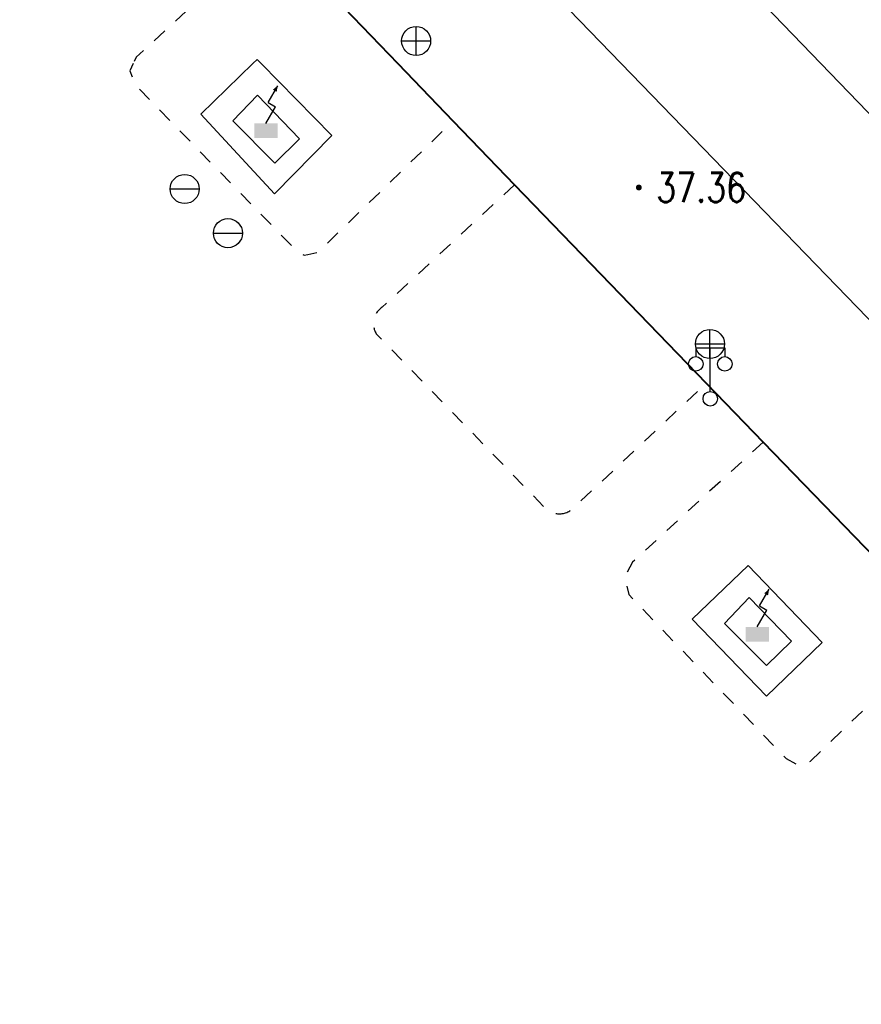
# Model space of a CAD drawing. Extents: x 39508475 to 39522402, y 3783947 to 3795549.
# Tile 246 of 256: x 39521097 to 39521155, y 3788185 to 3788253. Entities that reach past the tile are written whole.
import ezdxf
from ezdxf.enums import TextEntityAlignment as Align

# ---------------------------------------------------------------- set-up
doc = ezdxf.new("R2010")
doc.units = 0
doc.linetypes.add('X6', pattern=[2, 1, -1])
doc.layers.get('0').update_dxf_attribs({"linetype": 'CONTINUOUS'})
for name, color, linetype in [('DLSS', 4, 'CONTINUOUS'), ('GCD', 1, 'CONTINUOUS'), ('JCDL_GXD', 4, 'CONTINUOUS'), ('JCDL_JMDD_F', 231, 'CONTINUOUS'), ('JMD', 6, 'CONTINUOUS'), ('ZBTZ', 3, 'CONTINUOUS')]:
    doc.layers.add(name, color=color, linetype=linetype)
doc.styles.add('HZ', font='rs', dxfattribs={"width": 0.8, "bigfont": 'hztxt'})
doc.linetypes.add('1161', pattern='A,0,[149,AAA.SHX,S=0.15,R=0,X=0,Y=0],-1.6', length=1.6)

# ---------------------------------------------------------------- blocks, each defined once
blk = doc.blocks.new('3521000')
at = {"color": 0}
for p, q in [((-1, 3.5), (1, 3.5)), ((0, 0.5), (0, 3.5))]:
    blk.add_line(p, q, dxfattribs=at)
at = {"color": 0, "linetype": 'Continuous', "flags": 128}
for points in [[(-1, 3.5), (-1, 2.9)], [(1, 3.5), (1, 2.9)]]:
    blk.add_lwpolyline(points, dxfattribs=at)
at = {"color": 0}
for centre in [(-1, 2.4), (1, 2.4), (0, 0)]:
    blk.add_circle(centre, 0.5, dxfattribs=at)
blk = doc.blocks.new('5441000')
at = {"color": 0}
for p, q in [((0, -1), (0, 1)), ((-1, 0), (1, 0))]:
    blk.add_line(p, q, dxfattribs=at)
blk.add_circle((0, 0), 1, dxfattribs=at)
blk = doc.blocks.new('5180100')
at = {"linetype": 'Continuous'}
blk.add_hatch(color=0, dxfattribs=at).paths.add_polyline_path([(0.787, 0.5), (-0.813, 0.5), (-0.813, -0.5), (0.787, -0.5)])
at = {"color": 0}
for p, q in [((0.132, 1.95), (0.796, 3.1)), ((-0.013, 0.5), (0.651, 1.65))]:
    blk.add_line(p, q, dxfattribs=at)
at = {"color": 0, "linetype": 'Continuous', "flags": 128}
blk.add_lwpolyline([(0.796, 3.1, 0, 0.3, 0), (0.594, 2.75, 0.3, 0.3, 0)], format="xyseb", dxfattribs=at)
at = {"color": 0, "linetype": 'Continuous'}
blk.add_lwpolyline([(0.132, 1.95), (0.651, 1.65)], dxfattribs=at)
blk = doc.blocks.new('5321000')
at = {"color": 0}
blk.add_line((-1, 0), (1, 0), dxfattribs=at)
blk.add_circle((0, 0), 1, dxfattribs=at)
blk = doc.blocks.new('gc200')
at = {"const_width": 0.2}
blk.add_lwpolyline([(-0.1, 0, 1), (0.1, 0, 1)], format="xyb", close=True, dxfattribs=at)

msp = doc.modelspace()

# ---------------------------------------------------------------- linework, layer by layer
at = {"layer": 'DLSS', "linetype": 'Continuous', "lineweight": 40}
for points in [[(39521096.89716, 3788276.86204), (39521110.16939, 3788263.13317), (39521114.2448, 3788259.00808), (39521122.90391, 3788250.00009)], [(39521122.90391, 3788250.00009), (39521126.70381, 3788246.04708), (39521130.92824, 3788241.66013), (39521144.1144, 3788228.0203), (39521148.0278, 3788223.96308), (39521160.57464, 3788210.99519), (39521164.79323, 3788206.63006), (39521185.4268, 3788185.28659)]]:
    msp.add_lwpolyline(points, dxfattribs=at)
at = {"layer": 'DLSS', "linetype": 'X6', "flags": 128}
for points in [[(39521114.2448, 3788259.00808), (39521104.91481, 3788250.44908), (39521104.70187, 3788250.00009)], [(39521104.70187, 3788250.00009), (39521104.46858, 3788249.50817), (39521104.8058, 3788248.56908), (39521115.87045, 3788237.19006), (39521116.45097, 3788236.81054), (39521116.70373, 3788236.85494), (39521117.43366, 3788237.03912), (39521126.70381, 3788246.04708)], [(39521130.92824, 3788241.66013), (39521121.83081, 3788233.24008), (39521121.76474, 3788233.19518), (39521121.70171, 3788233.14609), (39521121.64173, 3788233.09331), (39521121.58502, 3788233.03704), (39521121.53177, 3788232.97747), (39521121.48219, 3788232.91482), (39521121.43645, 3788232.84932), (39521121.39471, 3788232.78119), (39521121.35712, 3788232.7107), (39521121.32382, 3788232.63807), (39521121.29492, 3788232.56359), (39521121.27054, 3788232.48751), (39521121.25075, 3788232.4101), (39521121.23563, 3788232.33165), (39521121.23514, 3788232.32609), (39521121.22523, 3788232.25244), (39521121.21959, 3788232.17274), (39521121.21873, 3788232.09285), (39521121.22266, 3788232.01306), (39521121.23135, 3788231.93364), (39521121.24478, 3788231.85488), (39521121.26291, 3788231.77707), (39521121.28565, 3788231.70048), (39521121.31294, 3788231.62539), (39521121.34468, 3788231.55207), (39521121.38074, 3788231.48078), (39521121.42135, 3788231.41199), (39521132.9758, 3788219.48108), (39521133.03097, 3788219.42286), (39521133.08969, 3788219.36821), (39521133.15148, 3788219.31707), (39521133.21613, 3788219.26959), (39521133.28343, 3788219.22594), (39521133.35315, 3788219.18628), (39521133.42506, 3788219.15072), (39521133.4989, 3788219.11939), (39521133.57444, 3788219.0924), (39521133.65142, 3788219.06984), (39521133.72957, 3788219.05178), (39521133.80864, 3788219.03829), (39521133.88836, 3788219.0294), (39521133.96847, 3788219.02516), (39521134.01782, 3788219.02525), (39521134.04868, 3788219.02557), (39521134.12873, 3788219.03063), (39521134.20836, 3788219.04033), (39521134.28729, 3788219.05463), (39521134.36526, 3788219.07348), (39521134.442, 3788219.09683), (39521134.51726, 3788219.12459), (39521134.59078, 3788219.15667), (39521134.66232, 3788219.19296), (39521134.73163, 3788219.23333), (39521134.79848, 3788219.27767), (39521134.86265, 3788219.3258), (39521134.92391, 3788219.37758), (39521134.9818, 3788219.43309), (39521144.1144, 3788228.0203), (39521130.92824, 3788241.66013)], [(39521148.0278, 3788223.96308), (39521139.0338, 3788215.70209), (39521138.50973, 3788214.6914), (39521138.7778, 3788213.46709), (39521149.6098, 3788202.18509), (39521150.30909, 3788201.79955), (39521151.27181, 3788202.00209), (39521160.57464, 3788210.99519), (39521148.0278, 3788223.96308)]]:
    msp.add_lwpolyline(points, dxfattribs=at)
at = {"layer": 'JMD', "linetype": 'Continuous', "lineweight": 0}
for points in [[(39521113.50619, 3788250.00009), (39521118.35781, 3788245.05209), (39521114.42361, 3788241.04899), (39521109.34481, 3788246.53009), (39521112.92653, 3788250.00009)], [(39521112.92653, 3788250.00009), (39521113.22381, 3788250.28808), (39521113.50619, 3788250.00009)], [(39521111.54325, 3788246.0612), (39521113.24918, 3788247.83108), (39521116.14458, 3788244.8247), (39521114.43783, 3788243.15889), (39521111.54325, 3788246.0612)], [(39521143.1458, 3788211.77309), (39521146.9888, 3788215.47708), (39521152.08931, 3788210.18518), (39521148.24631, 3788206.48117), (39521143.1458, 3788211.77309)], [(39521145.36594, 3788211.49338), (39521147.07187, 3788213.26327), (39521149.96727, 3788210.25688), (39521148.26052, 3788208.59108), (39521145.36594, 3788211.49338)]]:
    msp.add_lwpolyline(points, dxfattribs=at)
at = {"layer": 'ZBTZ', "linetype": '1161', "flags": 128}
for points in [[(39521151.99919, 3788250.00009), (39521107.45181, 3788296.17009), (39521105.87781, 3788296.67508), (39521104.0378, 3788296.19508), (39521100.36581, 3788292.67708), (39521099.7778, 3788290.58809), (39521100.24381, 3788289.26408), (39521138.26439, 3788250.00009)], [(39521138.26439, 3788250.00009), (39521199.6208, 3788186.63709), (39521200.62703, 3788186.11981), (39521201.26281, 3788186.09408), (39521202.31878, 3788186.2287), (39521203.0998, 3788186.68909), (39521205.04343, 3788188.29208), (39521206.98609, 3788190.44875), (39521207.21956, 3788190.96708), (39521207.3093, 3788191.42713), (39521207.32108, 3788192.05528), (39521207.22698, 3788192.76064), (39521151.99919, 3788250.00009)]]:
    msp.add_lwpolyline(points, dxfattribs=at)

# ---------------------------------------------------------------- block references
at = {"layer": 'GCD', "linetype": 'Continuous'}
ref = msp.add_blockref('gc200', (39521139.4762, 3788241.477, 37.36), dxfattribs=at)
ref.add_attrib('height', '37.36', dxfattribs={"linetype": 'Continuous', "height": 2, "style": 'HZ', "width": 0.8}).set_placement((39521140.6762, 3788241.477, 37.36), align=Align.MIDDLE_LEFT)
at = {"layer": 'JCDL_GXD'}
for name, p in [('5441000', (39521124.1588, 3788251.55608)), ('5180100', (39521113.84497, 3788245.38052)), ('5321000', (39521108.2448, 3788241.37409)), ('5321000', (39521111.21781, 3788238.33209)), ('5441000', (39521144.36581, 3788230.71209)), ('5180100', (39521147.63746, 3788210.74203))]:
    msp.add_blockref(name, p, dxfattribs=at)
at = {"layer": 'JCDL_JMDD_F'}
msp.add_blockref('3521000', (39521144.3888, 3788226.94209), dxfattribs=at)

doc.saveas('drawing.dxf')
